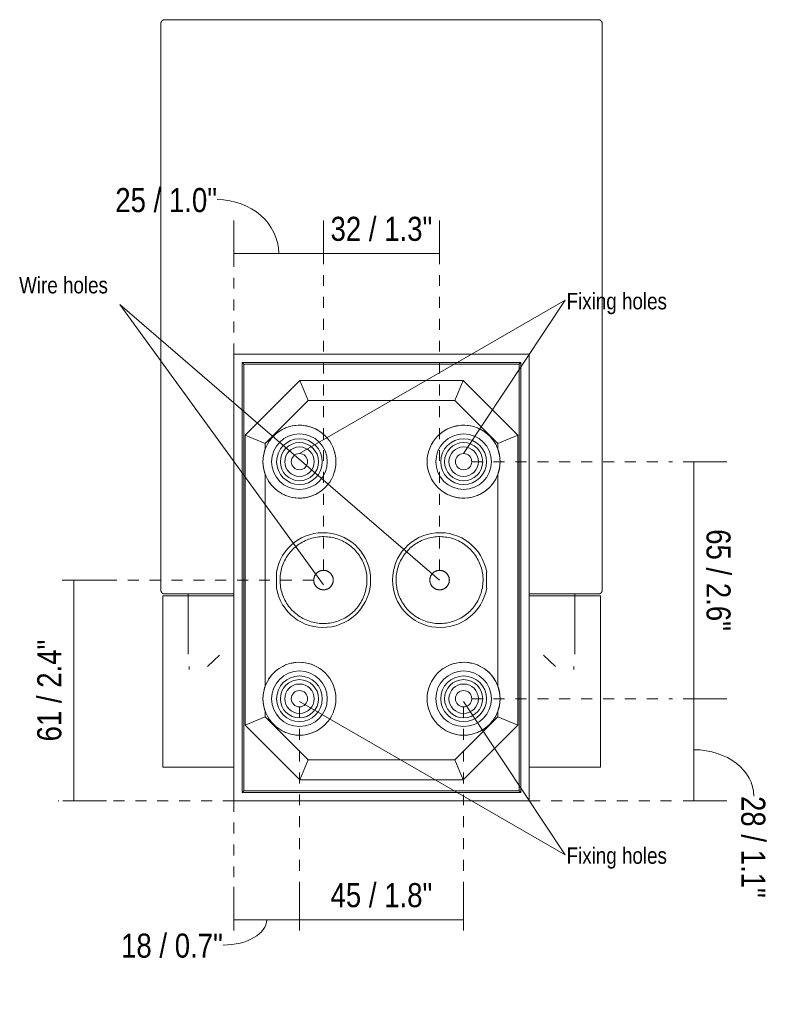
# Model space of a CAD drawing. Header units: millimetres. Extents: x -3130 to -1958, y 885 to 6569.
# Tile 2 of 4: x -2163 to -1958, y 975 to 1246. Entities that reach past the tile are written whole.
import ezdxf

# ---------------------------------------------------------------- set-up
doc = ezdxf.new("R2010")
doc.units = ezdxf.units.MM
doc.linetypes.add('Dash', pattern=[6, 3, -3])
doc.layers.add('A-ANNO-DIMS', color=7, linetype='Dash', lineweight=9, true_color=0xd2d2d2)
for name, color, linetype, lineweight in [('A-ANNO-DIMS-3', 7, 'Continuous', 9), ('E-LITE-EQPM', 7, 'Continuous', 20), ('G-ANNO-TEXT', 7, 'Continuous', 9)]:
    doc.layers.add(name, color=color, linetype=linetype, lineweight=lineweight)
doc.styles.add('Arial Narrow', font='ARIALN.TTF', dxfattribs={"height": 6.6})
doc.styles.add('Arial Narrow_1', font='ARIALN.TTF', dxfattribs={"height": 4.5})
doc.dimstyles.new('FARO_-_2_2mm_Arial_Narrow_mm_Inch_Left', dxfattribs={"dimscale": 304.8, "dimtxt": 6.754644, "dimasz": 0, "dimexe": 0.029528, "dimexo": 0.0625, "dimgap": 0.004921, "dimtad": 1, "dimdec": 0, "dimzin": 0, "dimdsep": 46, "dimtxsty": 'Arial Narrow', "dimblk1": 'NONE', "dimblk2": 'NONE', "dimsah": 1, "dimcen": 0.09, "dimadec": 0, "dimazin": 0, "dimtfac": 1, "dimtdec": 4, "dimtix": 1, "dimtmove": 0, "dimatfit": 3, "dimfxl": 0.009843, "dimfxlon": 1, "dimtvp": 1, "dimtolj": 1, "dimtzin": 0, "dimarcsym": 2})
doc.dimstyles.new('FARO_-_2_2mm_Arial_Narrow_mm_Inch_Left_1', dxfattribs={"dimscale": 304.8, "dimtxt": 6.754644, "dimasz": 0, "dimexe": 0.029528, "dimexo": 0.0625, "dimgap": 0.004921, "dimtad": 1, "dimdec": 0, "dimzin": 0, "dimdsep": 46, "dimtxsty": 'Arial Narrow', "dimblk1": 'NONE', "dimblk2": 'NONE', "dimsah": 1, "dimcen": 0.09, "dimadec": 0, "dimazin": 0, "dimtfac": 1, "dimtdec": 4, "dimtix": 1, "dimtmove": 1, "dimatfit": 3, "dimfxl": 0.009843, "dimfxlon": 1, "dimtvp": 1, "dimtolj": 1, "dimtzin": 0, "dimarcsym": 2})
doc.dimstyles.new('FARO_-_2_2mm_Arial_Narrow_mm_Inch_Right', dxfattribs={"dimscale": 304.8, "dimtxt": 6.754644, "dimasz": 0, "dimexe": 0.029528, "dimexo": 0.0625, "dimgap": 0.004921, "dimtad": 1, "dimdec": 0, "dimzin": 0, "dimdsep": 46, "dimtxsty": 'Arial Narrow', "dimblk1": 'NONE', "dimblk2": 'NONE', "dimsah": 1, "dimcen": 0.09, "dimadec": 0, "dimazin": 0, "dimtfac": 1, "dimtdec": 4, "dimtix": 1, "dimtmove": 0, "dimatfit": 3, "dimfxl": 0.009843, "dimfxlon": 1, "dimtvp": 1, "dimtolj": 1, "dimtzin": 0, "dimarcsym": 2})
doc.dimstyles.new('FARO_-_2_2mm_Arial_Narrow_mm_Inch_Right_1', dxfattribs={"dimscale": 304.8, "dimtxt": 6.754644, "dimasz": 0, "dimexe": 0.029528, "dimexo": 0.0625, "dimgap": 0.004921, "dimtad": 1, "dimdec": 0, "dimzin": 0, "dimdsep": 46, "dimtxsty": 'Arial Narrow', "dimblk1": 'NONE', "dimblk2": 'NONE', "dimsah": 1, "dimcen": 0.09, "dimadec": 0, "dimazin": 0, "dimtfac": 1, "dimtdec": 4, "dimtix": 1, "dimtmove": 1, "dimatfit": 3, "dimfxl": 0.009843, "dimfxlon": 1, "dimtvp": 1, "dimtolj": 1, "dimtzin": 0, "dimarcsym": 2})

# ---------------------------------------------------------------- blocks, each defined once
blk = doc.blocks.new('WALL - 71743 KILA Dark grey wall lamp transparent-480514-Alzado_PDF')
at = {"layer": 'E-LITE-EQPM', "color": 253, "true_color": 0xaaaaaa}
for p, q in [((6448.28, 1244.47), (6448.28, 1089)), ((6569.28, 1089), (6569.28, 1244.47)), ((6549.26, 1153.73), (6468.29, 1153.73)), ((6468.29, 1031.27), (6468.29, 1153.73)), ((6549.26, 1153.73), (6549.26, 1031.27)), ((6471.03, 1151), (6470.58, 1151.45)), ((6470.58, 1033.55), (6470.58, 1151.45)), ((6470.58, 1151.45), (6546.98, 1151.45)), ((6471.03, 1151), (6546.53, 1151)), ((6471.03, 1034), (6471.03, 1151)), ((6546.98, 1151.45), (6546.53, 1151)), ((6546.53, 1151), (6546.53, 1034)), ((6546.98, 1151.45), (6546.98, 1033.55)), ((6486.38, 1146.51), (6471.38, 1131.51)), ((6488.66, 1141.01), (6486.38, 1146.51)), ((6531.18, 1146.51), (6486.38, 1146.51)), ((6531.18, 1146.51), (6528.9, 1141.01)), ((6546.18, 1131.51), (6531.18, 1146.51)), ((6488.66, 1141.01), (6476.88, 1129.23)), ((6528.9, 1141.01), (6488.66, 1141.01)), ((6540.68, 1129.23), (6528.9, 1141.01)), ((6471.38, 1131.51), (6476.88, 1129.23)), ((6471.38, 1131.51), (6471.38, 1052.01)), ((6476.88, 1129.23), (6476.88, 1127.7)), ((6546.18, 1131.51), (6540.68, 1129.23)), ((6540.68, 1127.7), (6540.68, 1129.23)), ((6546.18, 1052.01), (6546.18, 1131.51)), ((6476.88, 1120.84), (6476.88, 1062.68)), ((6540.68, 1062.68), (6540.68, 1120.84)), ((6479.95, 1089.62), (6479.95, 1093.97)), ((6537.6, 1093.97), (6537.6, 1089.62)), ((6448.78, 1087.5), (6448.78, 1040.5)), ((6468.28, 1087.5), (6448.78, 1087.5)), ((6455.78, 1088), (6455.78, 1071.5)), ((6568.78, 1087.5), (6549.27, 1087.5)), ((6561.78, 1071.5), (6561.78, 1088)), ((6568.78, 1040.5), (6568.78, 1087.5)), ((6464.33, 1071.17), (6461.07, 1068.09)), ((6556.48, 1068.09), (6553.22, 1071.17)), ((6456.02, 1068.09), (6456.02, 1067.29)), ((6561.54, 1067.29), (6561.54, 1068.09)), ((6471.38, 1052.01), (6476.88, 1054.29)), ((6476.88, 1055.82), (6476.88, 1054.29)), ((6476.88, 1054.29), (6488.66, 1042.51)), ((6528.9, 1042.51), (6540.68, 1054.29)), ((6540.68, 1054.29), (6540.68, 1055.82)), ((6546.18, 1052.01), (6540.68, 1054.29)), ((6471.38, 1052.01), (6486.38, 1037.01)), ((6531.18, 1037.01), (6546.18, 1052.01)), ((6486.38, 1037.01), (6488.66, 1042.51)), ((6488.66, 1042.51), (6528.9, 1042.51)), ((6531.18, 1037.01), (6528.9, 1042.51)), ((6448.78, 1040.5), (6468.28, 1040.5)), ((6549.27, 1040.5), (6568.78, 1040.5)), ((6486.38, 1037.01), (6531.18, 1037.01)), ((6471.03, 1034), (6470.58, 1033.55)), ((6546.98, 1033.55), (6470.58, 1033.55)), ((6546.53, 1034), (6471.03, 1034)), ((6546.53, 1034), (6546.98, 1033.55)), ((6549.26, 1031.27), (6468.29, 1031.27))]:
    blk.add_line(p, q, dxfattribs=at)
at = {"layer": 'E-LITE-EQPM', "color": 253, "true_color": 0xaaaaaa, "flags": 128}
for points in [[(6448.28, 1244.47), (6448.28, 1244.51), (6448.28, 1244.55), (6448.29, 1244.59), (6448.29, 1244.63), (6448.3, 1244.67), (6448.31, 1244.71), (6448.32, 1244.75), (6448.33, 1244.79), (6448.35, 1244.83), (6448.36, 1244.87), (6448.38, 1244.91), (6448.4, 1244.94), (6448.42, 1244.98), (6448.44, 1245.02), (6448.46, 1245.05), (6448.48, 1245.08), (6448.51, 1245.12), (6448.54, 1245.15), (6448.56, 1245.18), (6448.59, 1245.21), (6448.62, 1245.24), (6448.65, 1245.26), (6448.69, 1245.29), (6448.72, 1245.31), (6448.75, 1245.34), (6448.79, 1245.36), (6448.83, 1245.38), (6448.86, 1245.4), (6448.9, 1245.41), (6448.94, 1245.43), (6448.98, 1245.44), (6449.02, 1245.46), (6449.06, 1245.47), (6449.1, 1245.48), (6449.14, 1245.48), (6449.18, 1245.49), (6449.22, 1245.5), (6449.26, 1245.5), (6449.3, 1245.5), (6449.31, 1245.5)], [(6508.78, 1245.5), (6506.4, 1245.5), (6504.03, 1245.5), (6501.66, 1245.5), (6499.3, 1245.5), (6496.96, 1245.5), (6494.64, 1245.5), (6492.34, 1245.5), (6490.07, 1245.5), (6487.83, 1245.5), (6485.62, 1245.5), (6483.45, 1245.5), (6481.32, 1245.5), (6479.23, 1245.5), (6477.19, 1245.5), (6475.2, 1245.5), (6473.27, 1245.5), (6471.39, 1245.5), (6469.57, 1245.5), (6467.81, 1245.5), (6466.12, 1245.5), (6464.5, 1245.5), (6462.95, 1245.5), (6461.47, 1245.5), (6460.06, 1245.5), (6458.74, 1245.5), (6457.5, 1245.5), (6456.33, 1245.5), (6455.25, 1245.5), (6454.26, 1245.5), (6453.35, 1245.5), (6452.54, 1245.5), (6451.81, 1245.5), (6451.17, 1245.5), (6450.63, 1245.5), (6450.18, 1245.5), (6449.82, 1245.5), (6449.56, 1245.5), (6449.39, 1245.5), (6449.32, 1245.5), (6449.31, 1245.5)], [(6449.31, 1245.5), (6449.36, 1245.5), (6449.5, 1245.5), (6449.74, 1245.5), (6450.07, 1245.5), (6450.5, 1245.5), (6451.02, 1245.5), (6451.63, 1245.5), (6452.33, 1245.5), (6453.13, 1245.5), (6454.01, 1245.5), (6454.98, 1245.5), (6456.03, 1245.5), (6457.17, 1245.5), (6458.4, 1245.5), (6459.7, 1245.5), (6461.08, 1245.5), (6462.54, 1245.5), (6464.07, 1245.5), (6465.68, 1245.5), (6467.35, 1245.5), (6469.09, 1245.5), (6470.89, 1245.5), (6472.75, 1245.5), (6474.67, 1245.5), (6476.65, 1245.5), (6478.68, 1245.5), (6480.75, 1245.5), (6482.87, 1245.5), (6485.03, 1245.5), (6487.23, 1245.5), (6489.46, 1245.5), (6491.73, 1245.5), (6494.02, 1245.5), (6496.34, 1245.5), (6498.67, 1245.5), (6501.02, 1245.5), (6503.39, 1245.5), (6505.76, 1245.5), (6508.14, 1245.5), (6508.78, 1245.5)], [(6508.78, 1245.5), (6511.16, 1245.5), (6513.53, 1245.5), (6515.9, 1245.5), (6518.25, 1245.5), (6520.59, 1245.5), (6522.91, 1245.5), (6525.21, 1245.5), (6527.48, 1245.5), (6529.73, 1245.5), (6531.93, 1245.5), (6534.11, 1245.5), (6536.24, 1245.5), (6538.32, 1245.5), (6540.36, 1245.5), (6542.35, 1245.5), (6544.29, 1245.5), (6546.17, 1245.5), (6547.99, 1245.5), (6549.74, 1245.5), (6551.43, 1245.5), (6553.06, 1245.5), (6554.61, 1245.5), (6556.09, 1245.5), (6557.49, 1245.5), (6558.82, 1245.5), (6560.06, 1245.5), (6561.22, 1245.5), (6562.3, 1245.5), (6563.29, 1245.5), (6564.2, 1245.5), (6565.02, 1245.5), (6565.75, 1245.5), (6566.38, 1245.5), (6566.93, 1245.5), (6567.38, 1245.5), (6567.73, 1245.5), (6568, 1245.5), (6568.17, 1245.5), (6568.24, 1245.5), (6568.24, 1245.5)], [(6568.24, 1245.5), (6568.19, 1245.5), (6568.05, 1245.5), (6567.81, 1245.5), (6567.48, 1245.5), (6567.06, 1245.5), (6566.54, 1245.5), (6565.93, 1245.5), (6565.22, 1245.5), (6564.43, 1245.5), (6563.55, 1245.5), (6562.58, 1245.5), (6561.52, 1245.5), (6560.38, 1245.5), (6559.16, 1245.5), (6557.86, 1245.5), (6556.47, 1245.5), (6555.02, 1245.5), (6553.48, 1245.5), (6551.88, 1245.5), (6550.21, 1245.5), (6548.47, 1245.5), (6546.67, 1245.5), (6544.8, 1245.5), (6542.88, 1245.5), (6540.91, 1245.5), (6538.88, 1245.5), (6536.8, 1245.5), (6534.69, 1245.5), (6532.52, 1245.5), (6530.33, 1245.5), (6528.09, 1245.5), (6525.83, 1245.5), (6523.54, 1245.5), (6521.22, 1245.5), (6518.88, 1245.5), (6516.53, 1245.5), (6514.17, 1245.5), (6511.8, 1245.5), (6509.42, 1245.5), (6508.78, 1245.5)], [(6568.24, 1245.5), (6568.28, 1245.5), (6568.32, 1245.5), (6568.37, 1245.49), (6568.41, 1245.49), (6568.45, 1245.48), (6568.49, 1245.47), (6568.53, 1245.46), (6568.57, 1245.45), (6568.61, 1245.43), (6568.64, 1245.42), (6568.68, 1245.4), (6568.72, 1245.38), (6568.76, 1245.36), (6568.79, 1245.34), (6568.83, 1245.32), (6568.86, 1245.3), (6568.89, 1245.27), (6568.92, 1245.24), (6568.95, 1245.22), (6568.98, 1245.19), (6569.01, 1245.16), (6569.04, 1245.12), (6569.07, 1245.09), (6569.09, 1245.06), (6569.11, 1245.02), (6569.13, 1244.99), (6569.15, 1244.95), (6569.17, 1244.92), (6569.19, 1244.88), (6569.21, 1244.84), (6569.22, 1244.8), (6569.23, 1244.76), (6569.24, 1244.72), (6569.25, 1244.68), (6569.26, 1244.64), (6569.27, 1244.6), (6569.27, 1244.56), (6569.28, 1244.52), (6569.28, 1244.48), (6569.28, 1244.47)], [(6476.27, 1124.27), (6476.42, 1126.01), (6476.88, 1127.7)], [(6540.68, 1127.7), (6541.13, 1126.01), (6541.28, 1124.27)], [(6476.88, 1120.84), (6476.42, 1122.53), (6476.27, 1124.27)], [(6541.28, 1124.27), (6541.13, 1122.53), (6540.68, 1120.84)], [(6504.78, 1091.79), (6504.77, 1092.27), (6504.74, 1092.74), (6504.7, 1093.22), (6504.63, 1093.69), (6504.54, 1094.16), (6504.44, 1094.62), (6504.32, 1095.09), (6504.18, 1095.54), (6504.02, 1095.99), (6503.84, 1096.43), (6503.65, 1096.87), (6503.43, 1097.3), (6503.21, 1097.71), (6502.96, 1098.12), (6502.7, 1098.52), (6502.42, 1098.91), (6502.13, 1099.29), (6501.82, 1099.65), (6501.5, 1100), (6501.17, 1100.34), (6500.82, 1100.67), (6500.46, 1100.98), (6500.08, 1101.28), (6499.7, 1101.56), (6499.3, 1101.82), (6498.9, 1102.07), (6498.48, 1102.3), (6498.05, 1102.52), (6497.62, 1102.72), (6497.18, 1102.9), (6496.73, 1103.07), (6496.28, 1103.21), (6495.82, 1103.34), (6495.36, 1103.45), (6494.89, 1103.54), (6494.42, 1103.61), (6493.94, 1103.66), (6493.47, 1103.7), (6492.99, 1103.71), (6492.51, 1103.71), (6492.04, 1103.68), (6491.56, 1103.64), (6491.09, 1103.58), (6490.62, 1103.5), (6490.15, 1103.4), (6489.69, 1103.28), (6489.23, 1103.15), (6488.78, 1102.99), (6488.34, 1102.82), (6487.9, 1102.63), (6487.47, 1102.42), (6487.05, 1102.2), (6486.64, 1101.96), (6486.24, 1101.7), (6485.85, 1101.43), (6485.47, 1101.14), (6485.1, 1100.84), (6484.74, 1100.52), (6484.4, 1100.19), (6484.07, 1099.84), (6483.76, 1099.49), (6483.46, 1099.11), (6483.17, 1098.73), (6482.9, 1098.34), (6482.65, 1097.94), (6482.41, 1097.52), (6482.19, 1097.1), (6481.98, 1096.67), (6481.8, 1096.23), (6481.63, 1095.78), (6481.48, 1095.33), (6481.35, 1094.87), (6481.23, 1094.41), (6481.14, 1093.94), (6481.06, 1093.47), (6481, 1093), (6480.96, 1092.52), (6480.94, 1092.05), (6480.94, 1091.79)], [(6536.62, 1091.79), (6536.61, 1092.27), (6536.58, 1092.74), (6536.53, 1093.22), (6536.46, 1093.69), (6536.38, 1094.16), (6536.27, 1094.62), (6536.15, 1095.09), (6536.01, 1095.54), (6535.85, 1095.99), (6535.67, 1096.43), (6535.48, 1096.87), (6535.27, 1097.3), (6535.04, 1097.71), (6534.79, 1098.12), (6534.53, 1098.52), (6534.26, 1098.91), (6533.96, 1099.29), (6533.66, 1099.65), (6533.33, 1100), (6533, 1100.34), (6532.65, 1100.67), (6532.29, 1100.98), (6531.92, 1101.28), (6531.53, 1101.56), (6531.14, 1101.82), (6530.73, 1102.07), (6530.31, 1102.3), (6529.89, 1102.52), (6529.45, 1102.72), (6529.01, 1102.9), (6528.57, 1103.07), (6528.11, 1103.21), (6527.65, 1103.34), (6527.19, 1103.45), (6526.72, 1103.54), (6526.25, 1103.61), (6525.78, 1103.66), (6525.3, 1103.7), (6524.82, 1103.71), (6524.35, 1103.71), (6523.87, 1103.68), (6523.4, 1103.64), (6522.92, 1103.58), (6522.45, 1103.5), (6521.99, 1103.4), (6521.52, 1103.28), (6521.07, 1103.15), (6520.62, 1102.99), (6520.17, 1102.82), (6519.73, 1102.63), (6519.3, 1102.42), (6518.88, 1102.2), (6518.47, 1101.96), (6518.07, 1101.7), (6517.68, 1101.43), (6517.3, 1101.14), (6516.93, 1100.84), (6516.58, 1100.52), (6516.23, 1100.19), (6515.9, 1099.84), (6515.59, 1099.49), (6515.29, 1099.11), (6515, 1098.73), (6514.73, 1098.34), (6514.48, 1097.94), (6514.24, 1097.52), (6514.02, 1097.1), (6513.82, 1096.67), (6513.63, 1096.23), (6513.46, 1095.78), (6513.31, 1095.33), (6513.18, 1094.87), (6513.06, 1094.41), (6512.97, 1093.94), (6512.89, 1093.47), (6512.83, 1093), (6512.8, 1092.52), (6512.78, 1092.05), (6512.77, 1091.79)], [(6490.19, 1091.79), (6490.19, 1091.9), (6490.2, 1092), (6490.21, 1092.11), (6490.22, 1092.22), (6490.24, 1092.32), (6490.27, 1092.43), (6490.29, 1092.53), (6490.33, 1092.63), (6490.36, 1092.73), (6490.4, 1092.83), (6490.44, 1092.93), (6490.49, 1093.02), (6490.54, 1093.12), (6490.6, 1093.21), (6490.66, 1093.3), (6490.72, 1093.39), (6490.78, 1093.47), (6490.85, 1093.55), (6490.92, 1093.63), (6491, 1093.71), (6491.08, 1093.78), (6491.16, 1093.85), (6491.24, 1093.92), (6491.33, 1093.98), (6491.42, 1094.04), (6491.51, 1094.09), (6491.6, 1094.15), (6491.7, 1094.2), (6491.79, 1094.24), (6491.89, 1094.28), (6491.99, 1094.32), (6492.1, 1094.35), (6492.2, 1094.38), (6492.3, 1094.4), (6492.41, 1094.42), (6492.51, 1094.44), (6492.62, 1094.45), (6492.73, 1094.46), (6492.83, 1094.46), (6492.94, 1094.46), (6493.05, 1094.46), (6493.15, 1094.45), (6493.26, 1094.43), (6493.36, 1094.41), (6493.47, 1094.39), (6493.57, 1094.37), (6493.67, 1094.34), (6493.78, 1094.3), (6493.87, 1094.26), (6493.97, 1094.22), (6494.07, 1094.17), (6494.16, 1094.12), (6494.26, 1094.07), (6494.35, 1094.01), (6494.43, 1093.95), (6494.52, 1093.89), (6494.6, 1093.82), (6494.68, 1093.75), (6494.76, 1093.67), (6494.83, 1093.6), (6494.9, 1093.52), (6494.97, 1093.43), (6495.03, 1093.35), (6495.09, 1093.26), (6495.15, 1093.17), (6495.2, 1093.08), (6495.25, 1092.98), (6495.3, 1092.88), (6495.34, 1092.79), (6495.38, 1092.69), (6495.41, 1092.58), (6495.44, 1092.48), (6495.47, 1092.38), (6495.49, 1092.27), (6495.51, 1092.17), (6495.52, 1092.06), (6495.53, 1091.96), (6495.53, 1091.85), (6495.53, 1091.79)], [(6522.02, 1091.79), (6522.02, 1091.9), (6522.03, 1092), (6522.04, 1092.11), (6522.06, 1092.22), (6522.08, 1092.32), (6522.1, 1092.43), (6522.13, 1092.53), (6522.16, 1092.63), (6522.19, 1092.73), (6522.23, 1092.83), (6522.28, 1092.93), (6522.32, 1093.02), (6522.38, 1093.12), (6522.43, 1093.21), (6522.49, 1093.3), (6522.55, 1093.39), (6522.62, 1093.47), (6522.69, 1093.55), (6522.76, 1093.63), (6522.83, 1093.71), (6522.91, 1093.78), (6522.99, 1093.85), (6523.08, 1093.92), (6523.16, 1093.98), (6523.25, 1094.04), (6523.34, 1094.09), (6523.44, 1094.15), (6523.53, 1094.2), (6523.63, 1094.24), (6523.73, 1094.28), (6523.83, 1094.32), (6523.93, 1094.35), (6524.03, 1094.38), (6524.14, 1094.4), (6524.24, 1094.42), (6524.35, 1094.44), (6524.45, 1094.45), (6524.56, 1094.46), (6524.67, 1094.46), (6524.77, 1094.46), (6524.88, 1094.46), (6524.99, 1094.45), (6525.09, 1094.43), (6525.2, 1094.41), (6525.3, 1094.39), (6525.4, 1094.37), (6525.51, 1094.34), (6525.61, 1094.3), (6525.71, 1094.26), (6525.81, 1094.22), (6525.9, 1094.17), (6526, 1094.12), (6526.09, 1094.07), (6526.18, 1094.01), (6526.27, 1093.95), (6526.35, 1093.89), (6526.43, 1093.82), (6526.51, 1093.75), (6526.59, 1093.67), (6526.66, 1093.6), (6526.73, 1093.52), (6526.8, 1093.43), (6526.87, 1093.35), (6526.93, 1093.26), (6526.98, 1093.17), (6527.04, 1093.08), (6527.09, 1092.98), (6527.13, 1092.88), (6527.17, 1092.79), (6527.21, 1092.69), (6527.25, 1092.58), (6527.28, 1092.48), (6527.3, 1092.38), (6527.32, 1092.27), (6527.34, 1092.17), (6527.35, 1092.06), (6527.36, 1091.96), (6527.37, 1091.85), (6527.37, 1091.79)], [(6480.94, 1091.79), (6480.95, 1091.31), (6480.98, 1090.84), (6481.03, 1090.36), (6481.09, 1089.89), (6481.18, 1089.42), (6481.28, 1088.96), (6481.4, 1088.5), (6481.55, 1088.04), (6481.7, 1087.59), (6481.88, 1087.15), (6482.08, 1086.71), (6482.29, 1086.29), (6482.52, 1085.87), (6482.76, 1085.46), (6483.02, 1085.06), (6483.3, 1084.67), (6483.59, 1084.3), (6483.9, 1083.93), (6484.22, 1083.58), (6484.56, 1083.24), (6484.9, 1082.91), (6485.27, 1082.6), (6485.64, 1082.31), (6486.02, 1082.03), (6486.42, 1081.76), (6486.83, 1081.51), (6487.24, 1081.28), (6487.67, 1081.06), (6488.1, 1080.86), (6488.54, 1080.68), (6488.99, 1080.52), (6489.44, 1080.37), (6489.9, 1080.24), (6490.37, 1080.13), (6490.83, 1080.04), (6491.31, 1079.97), (6491.78, 1079.92), (6492.26, 1079.89), (6492.73, 1079.87), (6493.21, 1079.88), (6493.69, 1079.9), (6494.16, 1079.94), (6494.63, 1080), (6495.1, 1080.08), (6495.57, 1080.18), (6496.03, 1080.3), (6496.49, 1080.44), (6496.94, 1080.59), (6497.38, 1080.76), (6497.82, 1080.95), (6498.25, 1081.16), (6498.67, 1081.38), (6499.08, 1081.62), (6499.49, 1081.88), (6499.88, 1082.15), (6500.26, 1082.44), (6500.62, 1082.74), (6500.98, 1083.06), (6501.32, 1083.39), (6501.65, 1083.74), (6501.97, 1084.1), (6502.27, 1084.47), (6502.55, 1084.85), (6502.82, 1085.24), (6503.08, 1085.65), (6503.31, 1086.06), (6503.53, 1086.48), (6503.74, 1086.91), (6503.92, 1087.35), (6504.09, 1087.8), (6504.24, 1088.25), (6504.38, 1088.71), (6504.49, 1089.17), (6504.59, 1089.64), (6504.66, 1090.11), (6504.72, 1090.58), (6504.76, 1091.06), (6504.78, 1091.53), (6504.78, 1091.79)], [(6495.53, 1091.79), (6495.53, 1091.68), (6495.52, 1091.58), (6495.51, 1091.47), (6495.5, 1091.37), (6495.48, 1091.26), (6495.46, 1091.16), (6495.43, 1091.05), (6495.4, 1090.95), (6495.36, 1090.85), (6495.32, 1090.75), (6495.28, 1090.65), (6495.23, 1090.56), (6495.18, 1090.46), (6495.12, 1090.37), (6495.07, 1090.28), (6495, 1090.2), (6494.94, 1090.11), (6494.87, 1090.03), (6494.8, 1089.95), (6494.72, 1089.87), (6494.64, 1089.8), (6494.56, 1089.73), (6494.48, 1089.67), (6494.39, 1089.6), (6494.3, 1089.54), (6494.21, 1089.49), (6494.12, 1089.43), (6494.03, 1089.39), (6493.93, 1089.34), (6493.83, 1089.3), (6493.73, 1089.26), (6493.63, 1089.23), (6493.52, 1089.2), (6493.42, 1089.18), (6493.32, 1089.16), (6493.21, 1089.14), (6493.1, 1089.13), (6493, 1089.12), (6492.89, 1089.12), (6492.78, 1089.12), (6492.68, 1089.13), (6492.57, 1089.14), (6492.46, 1089.15), (6492.36, 1089.17), (6492.25, 1089.19), (6492.15, 1089.22), (6492.05, 1089.25), (6491.95, 1089.28), (6491.85, 1089.32), (6491.75, 1089.36), (6491.65, 1089.41), (6491.56, 1089.46), (6491.47, 1089.51), (6491.38, 1089.57), (6491.29, 1089.63), (6491.2, 1089.7), (6491.12, 1089.76), (6491.04, 1089.83), (6490.96, 1089.91), (6490.89, 1089.99), (6490.82, 1090.07), (6490.75, 1090.15), (6490.69, 1090.24), (6490.63, 1090.32), (6490.57, 1090.41), (6490.52, 1090.51), (6490.47, 1090.6), (6490.42, 1090.7), (6490.38, 1090.8), (6490.34, 1090.9), (6490.31, 1091), (6490.28, 1091.1), (6490.25, 1091.2), (6490.23, 1091.31), (6490.22, 1091.41), (6490.2, 1091.52), (6490.19, 1091.63), (6490.19, 1091.73), (6490.19, 1091.79)], [(6512.77, 1091.79), (6512.78, 1091.31), (6512.81, 1090.84), (6512.86, 1090.36), (6512.93, 1089.89), (6513.01, 1089.42), (6513.12, 1088.96), (6513.24, 1088.5), (6513.38, 1088.04), (6513.54, 1087.59), (6513.71, 1087.15), (6513.91, 1086.71), (6514.12, 1086.29), (6514.35, 1085.87), (6514.59, 1085.46), (6514.86, 1085.06), (6515.13, 1084.67), (6515.42, 1084.3), (6515.73, 1083.93), (6516.05, 1083.58), (6516.39, 1083.24), (6516.74, 1082.91), (6517.1, 1082.6), (6517.47, 1082.31), (6517.86, 1082.03), (6518.25, 1081.76), (6518.66, 1081.51), (6519.08, 1081.28), (6519.5, 1081.06), (6519.93, 1080.86), (6520.37, 1080.68), (6520.82, 1080.52), (6521.28, 1080.37), (6521.74, 1080.24), (6522.2, 1080.13), (6522.67, 1080.04), (6523.14, 1079.97), (6523.61, 1079.92), (6524.09, 1079.89), (6524.57, 1079.87), (6525.04, 1079.88), (6525.52, 1079.9), (6525.99, 1079.94), (6526.47, 1080), (6526.94, 1080.08), (6527.4, 1080.18), (6527.86, 1080.3), (6528.32, 1080.44), (6528.77, 1080.59), (6529.22, 1080.76), (6529.66, 1080.95), (6530.08, 1081.16), (6530.51, 1081.38), (6530.92, 1081.62), (6531.32, 1081.88), (6531.71, 1082.15), (6532.09, 1082.44), (6532.46, 1082.74), (6532.81, 1083.06), (6533.16, 1083.39), (6533.48, 1083.74), (6533.8, 1084.1), (6534.1, 1084.47), (6534.39, 1084.85), (6534.66, 1085.24), (6534.91, 1085.65), (6535.15, 1086.06), (6535.37, 1086.48), (6535.57, 1086.91), (6535.76, 1087.35), (6535.93, 1087.8), (6536.08, 1088.25), (6536.21, 1088.71), (6536.32, 1089.17), (6536.42, 1089.64), (6536.5, 1090.11), (6536.55, 1090.58), (6536.59, 1091.06), (6536.61, 1091.53), (6536.62, 1091.79)], [(6527.37, 1091.79), (6527.36, 1091.68), (6527.36, 1091.58), (6527.35, 1091.47), (6527.33, 1091.37), (6527.31, 1091.26), (6527.29, 1091.16), (6527.26, 1091.05), (6527.23, 1090.95), (6527.19, 1090.85), (6527.16, 1090.75), (6527.11, 1090.65), (6527.06, 1090.56), (6527.01, 1090.46), (6526.96, 1090.37), (6526.9, 1090.28), (6526.84, 1090.2), (6526.77, 1090.11), (6526.7, 1090.03), (6526.63, 1089.95), (6526.56, 1089.87), (6526.48, 1089.8), (6526.4, 1089.73), (6526.31, 1089.67), (6526.23, 1089.6), (6526.14, 1089.54), (6526.05, 1089.49), (6525.95, 1089.43), (6525.86, 1089.39), (6525.76, 1089.34), (6525.66, 1089.3), (6525.56, 1089.26), (6525.46, 1089.23), (6525.36, 1089.2), (6525.25, 1089.18), (6525.15, 1089.16), (6525.04, 1089.14), (6524.94, 1089.13), (6524.83, 1089.12), (6524.72, 1089.12), (6524.62, 1089.12), (6524.51, 1089.13), (6524.4, 1089.14), (6524.3, 1089.15), (6524.19, 1089.17), (6524.09, 1089.19), (6523.98, 1089.22), (6523.88, 1089.25), (6523.78, 1089.28), (6523.68, 1089.32), (6523.58, 1089.36), (6523.49, 1089.41), (6523.39, 1089.46), (6523.3, 1089.51), (6523.21, 1089.57), (6523.12, 1089.63), (6523.04, 1089.7), (6522.95, 1089.76), (6522.87, 1089.83), (6522.8, 1089.91), (6522.72, 1089.99), (6522.65, 1090.07), (6522.59, 1090.15), (6522.52, 1090.24), (6522.46, 1090.32), (6522.4, 1090.41), (6522.35, 1090.51), (6522.3, 1090.6), (6522.26, 1090.7), (6522.21, 1090.8), (6522.18, 1090.9), (6522.14, 1091), (6522.11, 1091.1), (6522.09, 1091.2), (6522.07, 1091.31), (6522.05, 1091.41), (6522.04, 1091.52), (6522.03, 1091.63), (6522.02, 1091.73), (6522.02, 1091.79)], [(6449.28, 1088), (6449.24, 1088), (6449.2, 1088), (6449.16, 1088.01), (6449.12, 1088.01), (6449.08, 1088.02), (6449.04, 1088.03), (6449, 1088.04), (6448.97, 1088.05), (6448.93, 1088.06), (6448.89, 1088.08), (6448.85, 1088.1), (6448.82, 1088.11), (6448.78, 1088.13), (6448.75, 1088.15), (6448.72, 1088.18), (6448.68, 1088.2), (6448.65, 1088.22), (6448.62, 1088.25), (6448.59, 1088.28), (6448.56, 1088.3), (6448.53, 1088.33), (6448.51, 1088.36), (6448.48, 1088.4), (6448.46, 1088.43), (6448.44, 1088.46), (6448.42, 1088.5), (6448.4, 1088.53), (6448.38, 1088.57), (6448.36, 1088.6), (6448.35, 1088.64), (6448.33, 1088.68), (6448.32, 1088.72), (6448.31, 1088.75), (6448.3, 1088.79), (6448.29, 1088.83), (6448.29, 1088.87), (6448.28, 1088.91), (6448.28, 1088.95), (6448.28, 1088.99), (6448.28, 1089)], [(6569.28, 1089), (6569.28, 1088.96), (6569.27, 1088.92), (6569.27, 1088.88), (6569.26, 1088.84), (6569.26, 1088.8), (6569.25, 1088.76), (6569.24, 1088.73), (6569.23, 1088.69), (6569.21, 1088.65), (6569.2, 1088.61), (6569.18, 1088.58), (6569.16, 1088.54), (6569.14, 1088.5), (6569.12, 1088.47), (6569.1, 1088.44), (6569.08, 1088.4), (6569.05, 1088.37), (6569.03, 1088.34), (6569, 1088.31), (6568.97, 1088.28), (6568.94, 1088.26), (6568.91, 1088.23), (6568.88, 1088.21), (6568.85, 1088.18), (6568.82, 1088.16), (6568.78, 1088.14), (6568.75, 1088.12), (6568.71, 1088.1), (6568.67, 1088.08), (6568.64, 1088.07), (6568.6, 1088.05), (6568.56, 1088.04), (6568.52, 1088.03), (6568.48, 1088.02), (6568.44, 1088.01), (6568.4, 1088.01), (6568.36, 1088), (6568.32, 1088), (6568.28, 1088), (6568.27, 1088)], [(6455.78, 1088), (6455.23, 1088), (6454.23, 1088), (6453.33, 1088), (6452.51, 1088), (6451.78, 1088), (6451.14, 1088), (6450.6, 1088), (6450.15, 1088), (6449.79, 1088), (6449.53, 1088), (6449.36, 1088), (6449.29, 1088), (6449.28, 1088)], [(6449.28, 1088), (6449.33, 1088), (6449.47, 1088), (6449.71, 1088), (6450.04, 1088), (6450.47, 1088), (6450.99, 1088), (6451.6, 1088), (6452.3, 1088), (6453.1, 1088), (6453.98, 1088), (6454.95, 1088), (6456.01, 1088), (6457.15, 1088), (6458.37, 1088), (6459.67, 1088), (6461.06, 1088), (6462.52, 1088), (6464.05, 1088), (6465.65, 1088), (6467.33, 1088), (6468.29, 1088)], [(6549.26, 1088), (6549.77, 1088), (6551.46, 1088), (6553.08, 1088), (6554.63, 1088), (6556.11, 1088), (6557.52, 1088), (6558.84, 1088), (6560.09, 1088), (6561.25, 1088), (6562.33, 1088), (6563.32, 1088), (6564.23, 1088), (6565.05, 1088), (6565.78, 1088), (6566.41, 1088), (6566.96, 1088), (6567.41, 1088), (6567.77, 1088), (6568.03, 1088), (6568.2, 1088), (6568.27, 1088), (6568.27, 1088)], [(6568.27, 1088), (6568.23, 1088), (6568.08, 1088), (6567.85, 1088), (6567.51, 1088), (6567.09, 1088), (6566.57, 1088), (6565.96, 1088), (6565.25, 1088), (6564.46, 1088), (6563.58, 1088), (6562.61, 1088), (6561.78, 1088)], [(6476.27, 1059.25), (6476.42, 1060.99), (6476.88, 1062.68)], [(6540.68, 1062.68), (6541.13, 1060.99), (6541.28, 1059.25)], [(6476.88, 1055.82), (6476.42, 1057.51), (6476.27, 1059.25)], [(6541.28, 1059.25), (6541.13, 1057.51), (6540.68, 1055.82)]]:
    blk.add_lwpolyline(points, dxfattribs=at)
at = {"layer": 'E-LITE-EQPM', "color": 253, "true_color": 0xaaaaaa}
for centre, radius, start, end in [((6486.27, 1124.27), 10, 0, 180), ((6486.27, 1124.27), 10, 58.1655, 103.4391), ((6531.28, 1124.27), 10, 360, 180), ((6531.28, 1124.27), 10, 76.5609, 121.8345), ((6486.27, 1124.27), 7.63, 0, 180), ((6486.27, 1124.27), 10, 125.1064, 132.9949), ((6486.27, 1124.27), 10, 110.2788, 118.2168), ((6531.28, 1124.27), 7.63, 360, 180), ((6531.28, 1124.27), 10, 61.7832, 69.7212), ((6531.28, 1124.27), 10, 47.0051, 54.8936), ((6486.27, 1124.27), 10, 139.9218, 147.7733), ((6486.27, 1124.27), 6.27, 0, 180), ((6486.27, 1124.27), 5.24, 0, 180), ((6486.27, 1124.27), 10, 43.6241, 44.866), ((6486.27, 1124.27), 10, 29.0827, 30.0763), ((6531.28, 1124.27), 10, 149.9237, 150.9173), ((6531.28, 1124.27), 10, 135.134, 136.3759), ((6531.28, 1124.27), 6.27, 360, 180), ((6531.28, 1124.27), 5.24, 0, 180), ((6531.28, 1124.27), 10, 32.2267, 40.0782), ((6486.27, 1124.27), 10, 154.7286, 159.9551), ((6486.27, 1124.27), 4.04, 0, 180), ((6486.27, 1124.27), 2.23, 0, 180), ((6486.27, 1124.27), 10, 14.5414, 15.0203), ((6531.28, 1124.27), 10, 164.9797, 165.4586), ((6531.28, 1124.27), 4.04, 0, 180), ((6531.28, 1124.27), 2.23, 0, 180), ((6531.28, 1124.27), 10, 20.0449, 25.2714), ((6486.27, 1124.27), 10, 180, 0), ((6486.27, 1124.27), 7.63, 180, 0), ((6486.27, 1124.27), 6.27, 180, 0), ((6486.27, 1124.27), 5.24, 180, 0), ((6486.27, 1124.27), 4.04, 180, 0), ((6486.27, 1124.27), 2.23, 180, 0), ((6531.28, 1124.27), 10, 180, 360), ((6531.28, 1124.27), 7.63, 180, 360), ((6531.28, 1124.27), 6.27, 180, 360), ((6531.28, 1124.27), 5.24, 180, 0), ((6531.28, 1124.27), 4.04, 180, 0), ((6531.28, 1124.27), 2.23, 180, 0), ((6486.27, 1124.27), 10, 200.0449, 205.2714), ((6486.27, 1124.27), 10, 344.9797, 345.4586), ((6531.28, 1124.27), 10, 194.5414, 195.0203), ((6531.28, 1124.27), 10, 334.7286, 339.9551), ((6486.27, 1124.27), 10, 212.2267, 220.0782), ((6486.27, 1124.27), 10, 329.9237, 330.9173), ((6531.28, 1124.27), 10, 209.0827, 210.0763), ((6531.28, 1124.27), 10, 319.9218, 327.7733), ((6486.27, 1124.27), 10, 227.0051, 234.8936), ((6486.27, 1124.27), 10, 241.7832, 249.7212), ((6486.27, 1124.27), 10, 256.5609, 301.8345), ((6486.27, 1124.27), 10, 315.134, 316.3759), ((6531.28, 1124.27), 10, 223.6241, 224.866), ((6531.28, 1124.27), 10, 238.1655, 283.4391), ((6531.28, 1124.27), 10, 290.2788, 298.2168), ((6531.28, 1124.27), 10, 305.1064, 312.9949), ((6492.77, 1091.79), 13, 0, 170.3677), ((6524.79, 1091.79), 13, 9.6323, 180), ((6492.77, 1091.79), 13, 189.6323, 0), ((6524.79, 1091.79), 13, 180, 350.3677), ((6486.27, 1059.25), 10, 360, 180), ((6486.27, 1059.25), 7.63, 360, 180), ((6486.27, 1059.25), 10, 125.1064, 132.9949), ((6486.27, 1059.25), 10, 110.2788, 118.2168), ((6486.27, 1059.25), 10, 58.1655, 103.4391), ((6531.28, 1059.25), 10, 360, 180), ((6531.28, 1059.25), 7.63, 360, 180), ((6531.28, 1059.25), 10, 76.5609, 121.8345), ((6531.28, 1059.25), 10, 61.7832, 69.7212), ((6531.28, 1059.25), 10, 47.0051, 54.8936), ((6486.27, 1059.25), 10, 139.9218, 147.7733), ((6486.27, 1059.25), 6.27, 360, 180), ((6486.27, 1059.25), 5.24, 0, 180), ((6486.27, 1059.25), 10, 43.6241, 44.866), ((6486.27, 1059.25), 10, 29.0827, 30.0763), ((6531.28, 1059.25), 10, 149.9237, 150.9173), ((6531.28, 1059.25), 10, 135.134, 136.3759), ((6531.28, 1059.25), 6.27, 360, 180), ((6531.28, 1059.25), 5.24, 0, 180), ((6531.28, 1059.25), 10, 32.2267, 40.0782), ((6486.27, 1059.25), 10, 154.7286, 159.9551), ((6486.27, 1059.25), 4.04, 0, 180), ((6486.27, 1059.25), 2.23, 0, 180), ((6486.27, 1059.25), 10, 14.5414, 15.0203), ((6531.28, 1059.25), 10, 164.9797, 165.4586), ((6531.28, 1059.25), 4.04, 0, 180), ((6531.28, 1059.25), 2.23, 0, 180), ((6531.28, 1059.25), 10, 20.0449, 25.2714), ((6486.27, 1059.25), 10, 180, 360), ((6486.27, 1059.25), 7.63, 180, 360), ((6486.27, 1059.25), 6.27, 180, 360), ((6486.27, 1059.25), 5.24, 180, 0), ((6486.27, 1059.25), 4.04, 180, 0), ((6486.27, 1059.25), 2.23, 180, 0), ((6531.28, 1059.25), 10, 180, 360), ((6531.28, 1059.25), 7.63, 180, 360), ((6531.28, 1059.25), 6.27, 180, 360), ((6531.28, 1059.25), 5.24, 180, 0), ((6531.28, 1059.25), 4.04, 180, 0), ((6531.28, 1059.25), 2.23, 180, 0), ((6486.27, 1059.25), 10, 344.9797, 345.4586), ((6531.28, 1059.25), 10, 194.5414, 195.0203), ((6486.27, 1059.25), 10, 200.0449, 205.2714), ((6486.27, 1059.25), 10, 212.2267, 220.0782), ((6486.27, 1059.25), 10, 329.9237, 330.9173), ((6531.28, 1059.25), 10, 209.0827, 210.0763), ((6531.28, 1059.25), 10, 319.9218, 327.7733), ((6531.28, 1059.25), 10, 334.7286, 339.9551), ((6486.27, 1059.25), 10, 227.0051, 234.8936), ((6486.27, 1059.25), 10, 256.5609, 301.8345), ((6486.27, 1059.25), 10, 315.134, 316.3759), ((6531.28, 1059.25), 10, 223.6241, 224.866), ((6531.28, 1059.25), 10, 238.1655, 283.4391), ((6531.28, 1059.25), 10, 305.1064, 312.9949), ((6486.27, 1059.25), 10, 241.7832, 249.7212), ((6531.28, 1059.25), 10, 290.2788, 298.2168)]:
    blk.add_arc(centre, radius, start, end, dxfattribs=at)
blk = doc.blocks.new('DIMBLOCK13-Alzado_PDF')
at = {"layer": 'A-ANNO-DIMS-3', "color": 251, "true_color": 0x5b5b5b}
for p, q in [((-2086.35, 998.31), (-2086.35, 1007.65)), ((-2041.34, 998.31), (-2041.34, 1007.65)), ((-2086.35, 998.65), (-2041.34, 998.65)), ((-2086.35, 998.65), (-2086.35, 995.65)), ((-2041.34, 998.65), (-2041.34, 995.65))]:
    blk.add_line(p, q, dxfattribs=at)
at = {"layer": 'A-ANNO-DIMS-3', "color": 0, "insert": (-2077.84, 1008.68), "char_height": 6.6, "width": 33.5802, "attachment_point": 1, "line_spacing_factor": 0.974696, "style": 'Arial Narrow'}
blk.add_mtext('45 / 1.8"', dxfattribs=at)
blk = doc.blocks.new('_None')
blk = doc.blocks.new('DIMBLOCK14-Alzado_PDF')
at = {"layer": 'A-ANNO-DIMS-3', "color": 251, "true_color": 0x5b5b5b}
for p, q in [((-1981.18, 1124.27), (-1969.18, 1124.27)), ((-1978.18, 1124.27), (-1981.18, 1124.27)), ((-1978.18, 1059.25), (-1978.18, 1124.27)), ((-1981.18, 1059.25), (-1969.18, 1059.25)), ((-1978.18, 1059.25), (-1981.18, 1059.25))]:
    blk.add_line(p, q, dxfattribs=at)
at = {"layer": 'A-ANNO-DIMS-3', "color": 0, "insert": (-1968.15, 1105.75), "char_height": 6.6, "width": 33.5802, "attachment_point": 1, "rotation": 270, "line_spacing_factor": 0.974696, "style": 'Arial Narrow'}
blk.add_mtext('65 / 2.6"', dxfattribs=at)
blk = doc.blocks.new('DIMBLOCK15-Alzado_PDF')
at = {"layer": 'A-ANNO-DIMS-3', "color": 251, "true_color": 0x5b5b5b}
for p, q in [((-1981.18, 1059.25), (-1969.18, 1059.25)), ((-1978.18, 1059.25), (-1981.18, 1059.25)), ((-1978.18, 1031.27), (-1978.18, 1059.25)), ((-1981.18, 1031.27), (-1969.18, 1031.27)), ((-1978.18, 1031.27), (-1981.18, 1031.27))]:
    blk.add_line(p, q, dxfattribs=at)
blk.add_ellipse((-1978.18, 1032.56), major_axis=(16.38, 0), ratio=0.775177, start_param=0, end_param=1.570796, dxfattribs=at)
at = {"layer": 'A-ANNO-DIMS-3', "color": 0, "insert": (-1958.63, 1032.56), "char_height": 6.6, "width": 33.5802, "attachment_point": 1, "rotation": 270, "line_spacing_factor": 0.974696, "style": 'Arial Narrow'}
blk.add_mtext('28 / 1.1"', dxfattribs=at)
blk = doc.blocks.new('DIMBLOCK16-Alzado_PDF')
at = {"layer": 'A-ANNO-DIMS-3', "color": 251, "true_color": 0x5b5b5b}
for p, q in [((-2148.23, 1091.79), (-2151.23, 1091.79)), ((-2148.57, 1091.79), (-2139.23, 1091.79)), ((-2148.23, 1091.79), (-2148.23, 1031.27)), ((-2148.23, 1031.27), (-2151.23, 1031.27)), ((-2148.57, 1031.27), (-2139.23, 1031.27))]:
    blk.add_line(p, q, dxfattribs=at)
at = {"layer": 'A-ANNO-DIMS-3', "color": 0, "insert": (-2158.26, 1047.54), "char_height": 6.6, "width": 33.5802, "attachment_point": 1, "rotation": 90, "line_spacing_factor": 0.974696, "style": 'Arial Narrow'}
blk.add_mtext('61 / 2.4"', dxfattribs=at)
blk = doc.blocks.new('DIMBLOCK17-Alzado_PDF')
at = {"layer": 'A-ANNO-DIMS-3', "color": 251, "true_color": 0x5b5b5b}
for p, q in [((-2104.33, 1181.07), (-2104.33, 1190.41)), ((-2079.77, 1181.07), (-2079.77, 1190.41)), ((-2104.33, 1181.41), (-2079.77, 1181.41)), ((-2104.33, 1181.41), (-2104.33, 1178.41)), ((-2079.77, 1181.41), (-2079.77, 1178.41))]:
    blk.add_line(p, q, dxfattribs=at)
blk.add_ellipse((-2108.88, 1181.41), major_axis=(16.83, 0), ratio=0.876072, start_param=0, end_param=1.570796, dxfattribs=at)
at = {"layer": 'A-ANNO-DIMS-3', "color": 0, "insert": (-2136.86, 1199.32), "char_height": 6.6, "width": 33.5802, "attachment_point": 1, "line_spacing_factor": 0.974696, "style": 'Arial Narrow'}
blk.add_mtext('25 / 1.0"', dxfattribs=at)
blk = doc.blocks.new('DIMBLOCK18-Alzado_PDF')
at = {"layer": 'A-ANNO-DIMS-3', "color": 251, "true_color": 0x5b5b5b}
for p, q in [((-2079.77, 1181.07), (-2079.77, 1190.41)), ((-2047.93, 1181.07), (-2047.93, 1190.41)), ((-2079.77, 1181.41), (-2047.93, 1181.41)), ((-2079.77, 1181.41), (-2079.77, 1178.41)), ((-2047.93, 1181.41), (-2047.93, 1178.41))]:
    blk.add_line(p, q, dxfattribs=at)
at = {"layer": 'A-ANNO-DIMS-3', "color": 0, "insert": (-2077.84, 1191.44), "char_height": 6.6, "width": 33.5802, "attachment_point": 1, "line_spacing_factor": 0.974696, "style": 'Arial Narrow'}
blk.add_mtext('32 / 1.3"', dxfattribs=at)
blk = doc.blocks.new('DIMBLOCK19-Alzado_PDF')
at = {"layer": 'A-ANNO-DIMS-3', "color": 251, "true_color": 0x5b5b5b}
for p, q in [((-2104.33, 998.31), (-2104.33, 1007.65)), ((-2086.35, 998.31), (-2086.35, 1007.65)), ((-2104.33, 998.65), (-2086.35, 998.65)), ((-2104.33, 998.65), (-2104.33, 995.65)), ((-2086.35, 998.65), (-2086.35, 995.65))]:
    blk.add_line(p, q, dxfattribs=at)
blk.add_ellipse((-2107.29, 998.65), major_axis=(11.95, 0), ratio=0.583823, start_param=4.712389, end_param=6.283185, dxfattribs=at)
at = {"layer": 'A-ANNO-DIMS-3', "color": 0, "insert": (-2135.27, 994.84), "char_height": 6.6, "width": 33.5802, "attachment_point": 1, "line_spacing_factor": 0.974696, "style": 'Arial Narrow'}
blk.add_mtext('18 / 0.7"', dxfattribs=at)

msp = doc.modelspace()

# ---------------------------------------------------------------- linework, layer by layer
at = {"layer": 'A-ANNO-DIMS'}
for p, q in [((-2104.33, 1153.73), (-2104.33, 1184.46)), ((-2079.77, 1094.46), (-2079.77, 1184.46)), ((-2047.93, 1094.46), (-2047.93, 1184.46)), ((-2039.11, 1124.27), (-1984.11, 1124.27)), ((-2082.44, 1091.79), (-2152.52, 1091.79)), ((-2039.11, 1059.25), (-1984.11, 1059.25)), ((-2086.35, 1057.02), (-2086.35, 999.18)), ((-2041.34, 1057.02), (-2041.34, 999.18)), ((-2104.33, 1031.27), (-2152.52, 1031.27)), ((-2104.33, 1031.27), (-2104.33, 999.18)), ((-2023.33, 1031.27), (-1984.11, 1031.27))]:
    msp.add_line(p, q, dxfattribs=at)
at = {"layer": 'A-ANNO-DIMS', "color": 251, "linetype": 'Continuous', "true_color": 0x5b5b5b}
for p, q in [((-2079.77, 1090.52), (-2135.61, 1167.37)), ((-2135.61, 1167.37), (-2047.93, 1091.79)), ((-2086.35, 1126.5), (-2013.54, 1168.54)), ((-2041.34, 1126.5), (-2013.54, 1168.54)), ((-2086.35, 1058.5), (-2013.54, 1016.46)), ((-2041.34, 1058.5), (-2013.54, 1016.46))]:
    msp.add_line(p, q, dxfattribs=at)

# ---------------------------------------------------------------- block references
at = {"layer": 'E-LITE-EQPM', "color": 253, "true_color": 0xaaaaaa}
msp.add_blockref('WALL - 71743 KILA Dark grey wall lamp transparent-480514-Alzado_PDF', (-8572.63, 0), dxfattribs=at)

# ---------------------------------------------------------------- texts
at = {"layer": 'G-ANNO-TEXT', "color": 251, "true_color": 0x5b5b5b, "char_height": 4.5, "attachment_point": 1, "style": 'Arial Narrow_1'}
for s, insert, width in [('Wire holes', (-2163.23, 1174.94), 30.3038), ('Fixing holes', (-2013.11, 1170.56), 34.1519), ('Fixing holes', (-2013.11, 1018.48), 34.1519)]:
    msp.add_mtext(s, dxfattribs=dict(at, insert=insert, width=width))

# ---------------------------------------------------------------- dimensions: what is measured, and where the dimension line sits
at = {"layer": 'A-ANNO-DIMS', "color": 251, "linetype": 'Continuous', "true_color": 0x5b5b5b}
for base, p1, p2, override, picture, middle in [((-2079.77, 1181.41), (-2104.33, 1178.41), (-2079.77, 1178.41), {"dimpost": '<>', "dimfxl": 24.566571}, 'DIMBLOCK17-Alzado_PDF', (-2120.07, 1194.92)), ((-2086.35, 998.65), (-2104.33, 995.65), (-2086.35, 995.65), {"dimpost": '<>', "dimfxl": 17.977448}, 'DIMBLOCK19-Alzado_PDF', (-2118.48, 990.44))]:
    dim = msp.add_linear_dim(base=base, p1=p1, p2=p2, dimstyle='FARO_-_2_2mm_Arial_Narrow_mm_Inch_Left_1', override=override, dxfattribs=at)
    dim.commit()
    dim.dimension.update_dxf_attribs({"geometry": picture, "text_midpoint": middle, "dimtype": 160})
for base, p1, p2, override, picture, middle in [((-2047.93, 1181.41), (-2079.77, 1178.41), (-2047.93, 1178.41), {"dimpost": '<>', "dimfxl": 31.833269}, 'DIMBLOCK18-Alzado_PDF', (-2063.85, 1187.18)), ((-2041.34, 998.65), (-2086.35, 995.65), (-2041.34, 995.65), {"dimpost": '<>', "dimfxl": 45.011516}, 'DIMBLOCK13-Alzado_PDF', (-2063.85, 1004.42))]:
    dim = msp.add_linear_dim(base=base, p1=p1, p2=p2, dimstyle='FARO_-_2_2mm_Arial_Narrow_mm_Inch_Left', override=override, dxfattribs=at)
    dim.commit()
    dim.dimension.update_dxf_attribs({"geometry": picture, "text_midpoint": middle})
for base, p1, p2, dimstyle, override, picture, middle in [((-1978.18, 1124.27), (-1981.18, 1059.25), (-1981.18, 1124.27), 'FARO_-_2_2mm_Arial_Narrow_mm_Inch_Right', {"dimtad": 4, "dimpost": '<>', "dimfxl": 65.019274}, 'DIMBLOCK14-Alzado_PDF', (-1972.41, 1091.76)), ((-2148.23, 1031.27), (-2151.23, 1091.79), (-2151.23, 1031.27), 'FARO_-_2_2mm_Arial_Narrow_mm_Inch_Left', {"dimpost": '<>', "dimfxl": 60.524122}, 'DIMBLOCK16-Alzado_PDF', (-2154.01, 1061.53))]:
    dim = msp.add_linear_dim(base=base, p1=p1, p2=p2, angle=90, dimstyle=dimstyle, override=override, dxfattribs=at)
    dim.commit()
    dim.dimension.update_dxf_attribs({"geometry": picture, "text_midpoint": middle})
dim = msp.add_linear_dim(base=(-1978.18, 1059.25), p1=(-1981.18, 1031.27), p2=(-1981.18, 1059.25), angle=90, dimstyle='FARO_-_2_2mm_Arial_Narrow_mm_Inch_Right_1', override={"dimtad": 4, "dimpost": '<>', "dimfxl": 27.981382}, dxfattribs=at)
dim.commit()
dim.dimension.update_dxf_attribs({"geometry": 'DIMBLOCK15-Alzado_PDF', "text_midpoint": (-1963.03, 1015.77), "dimtype": 160, "text_rotation": 90})

doc.saveas('drawing.dxf')
